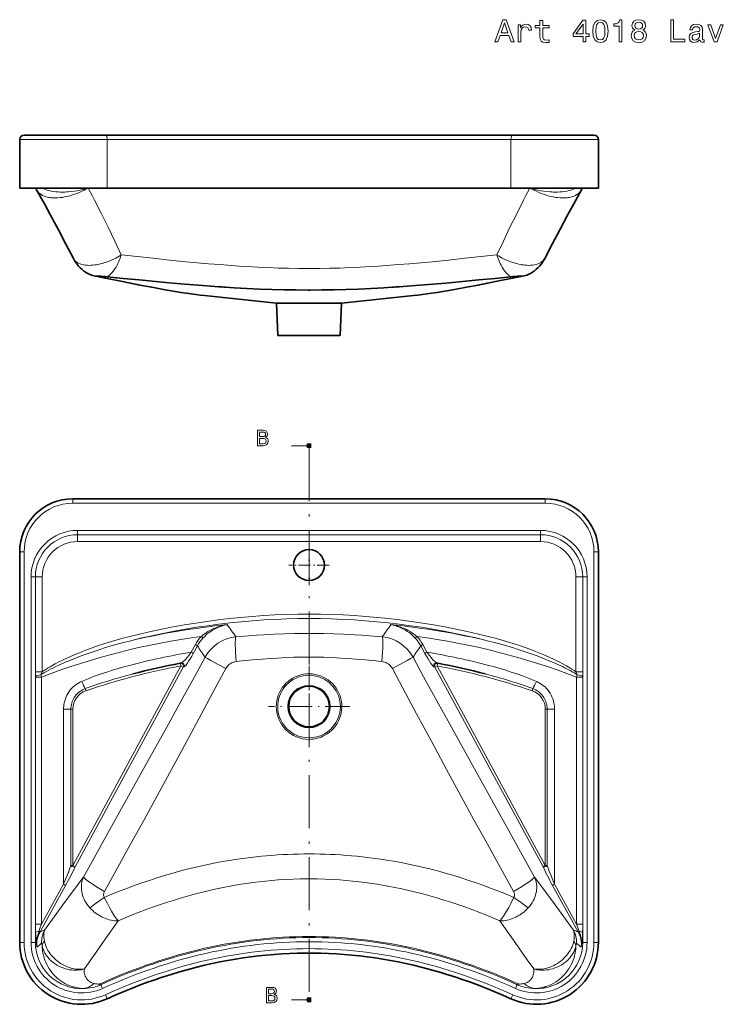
# Model space of a CAD drawing. Extents: x 40 to 363, y 53 to 276.
# Tile 1 of 2: x 40 to 199, y 53 to 276. Entities that reach past the tile are written whole.
import ezdxf

# ---------------------------------------------------------------- set-up
doc = ezdxf.new("R2010")
doc.units = 0
doc.linetypes.add('DASHDOT', pattern=[18.5, 12, -3, 0.5, -3])

msp = doc.modelspace()

# ---------------------------------------------------------------- linework, layer by layer
at = {"color": 7, "lineweight": 35, "ltscale": 0.459192}
for p, q in [((41.11, 249.83), (59.48, 249.83)), ((169.91, 249.83), (151.54, 249.83))]:
    msp.add_line(p, q, dxfattribs=at)
at = {"color": 7, "lineweight": 35}
for p, q in [((59.48, 249.83), (105.51, 249.83)), ((151.54, 249.83), (105.51, 249.83)), ((59.89, 237.83), (105.51, 237.83)), ((151.13, 237.83), (105.51, 237.83)), ((52.11, 167.59), (105.51, 167.59)), ((158.91, 167.59), (105.51, 167.59)), ((40.11, 155.59), (40.11, 67.26)), ((170.91, 155.59), (170.91, 67.26))]:
    msp.add_line(p, q, dxfattribs=at)
at = {"color": 7, "lineweight": 35, "ltscale": 0.275}
for p, q in [((40.11, 248.83), (40.11, 237.83)), ((170.91, 248.83), (170.91, 237.83))]:
    msp.add_line(p, q, dxfattribs=at)
at = {"color": 7, "lineweight": 13, "ltscale": 0.494514}
for p, q in [((40.11, 248.83), (59.89, 248.83)), ((170.91, 248.83), (151.13, 248.83))]:
    msp.add_line(p, q, dxfattribs=at)
at = {"color": 7, "lineweight": 13, "ltscale": 0.275}
for p, q in [((59.89, 248.83), (59.89, 237.83)), ((151.13, 248.83), (151.13, 237.83))]:
    msp.add_line(p, q, dxfattribs=at)
at = {"color": 7, "lineweight": 13}
for p, q in [((59.89, 248.83), (105.51, 248.83)), ((151.13, 248.83), (105.51, 248.83)), ((52.11, 166.59), (105.51, 166.59)), ((158.91, 166.59), (105.51, 166.59)), ((105.51, 160.43), (53.19, 160.43)), ((105.51, 160.43), (157.84, 160.43)), ((105.51, 159.46), (53.19, 159.46)), ((105.51, 159.46), (157.84, 159.46)), ((53.19, 157.9), (105.51, 157.9)), ((157.84, 157.9), (105.51, 157.9)), ((41.11, 155.59), (41.11, 67.26)), ((169.91, 155.59), (169.91, 67.26)), ((42.68, 149.92), (42.68, 128.44)), ((43.65, 149.92), (43.65, 128.44)), ((45.21, 128.44), (45.21, 149.92)), ((165.82, 128.44), (165.82, 149.92)), ((167.37, 149.92), (167.37, 128.44)), ((168.35, 149.92), (168.35, 128.44)), ((76.53, 129.79), (52.11, 84.62)), ((77.05, 129.51), (52.64, 84.34)), ((133.97, 129.51), (158.39, 84.34)), ((134.49, 129.79), (158.91, 84.62)), ((42.67, 127.35), (42.67, 67.26)), ((43.66, 127.35), (43.66, 67.26)), ((43.66, 71.37), (43.66, 127.27)), ((45.04, 71.37), (45.04, 127.27)), ((165.98, 71.37), (165.98, 127.27)), ((167.36, 71.37), (167.36, 127.27)), ((167.37, 127.35), (167.37, 67.26)), ((168.35, 127.35), (168.35, 67.26)), ((50.02, 120), (50.02, 80.42)), ((51.69, 120), (51.69, 84.62)), ((52.11, 84.62), (52.11, 120)), ((158.91, 84.62), (158.91, 120)), ((159.34, 120), (159.34, 84.62)), ((161, 120), (161, 80.42))]:
    msp.add_line(p, q, dxfattribs=at)
at = {"color": 7, "lineweight": 35, "ltscale": 0.494514}
for p, q in [((40.11, 237.83), (59.89, 237.83)), ((170.91, 237.83), (151.13, 237.83))]:
    msp.add_line(p, q, dxfattribs=at)
at = {"color": 7, "lineweight": 35, "ltscale": 0.409597}
for p, q in [((81.87, 213.54), (98.16, 211.83)), ((129.15, 213.54), (112.86, 211.83))]:
    msp.add_line(p, q, dxfattribs=at)
at = {"color": 7, "lineweight": 35, "ltscale": 0.095646}
for p, q in [((98.16, 211.83), (101.99, 211.83)), ((112.86, 211.83), (109.03, 211.83))]:
    msp.add_line(p, q, dxfattribs=at)
at = {"color": 7, "lineweight": 35, "ltscale": 0.182737}
for p, q in [((98.16, 211.83), (98.48, 204.53)), ((112.86, 211.83), (112.54, 204.53))]:
    msp.add_line(p, q, dxfattribs=at)
at = {"color": 7, "lineweight": 35, "ltscale": 0.088076}
for q in [(101.99, 211.83), (109.03, 211.83)]:
    msp.add_line((105.51, 211.83), q, dxfattribs=at)
at = {"color": 7, "lineweight": 35, "ltscale": 0.17575}
for q in [(98.48, 204.53), (112.54, 204.53)]:
    msp.add_line((105.51, 204.53), q, dxfattribs=at)
at = {"color": 7, "lineweight": 13, "ltscale": 0.1}
for p, q in [((105.51, 179.57), (101.51, 179.57)), ((105.51, 54.26), (101.51, 54.26))]:
    msp.add_line(p, q, dxfattribs=at)
at = {"color": 7, "lineweight": 100, "ltscale": 0.025}
for p, q in [((105.51, 180.07), (105.51, 179.07)), ((105.51, 53.76), (105.51, 54.76))]:
    msp.add_line(p, q, dxfattribs=at)
at = {"color": 7, "linetype": 'DASHDOT', "lineweight": 13}
msp.add_line((105.51, 179.07), (105.51, 54.76), dxfattribs=at)
at = {"color": 7, "lineweight": 13, "ltscale": 0.025}
for p, q in [((52.11, 166.59), (52.11, 167.59)), ((158.91, 166.59), (158.91, 167.59)), ((41.11, 155.59), (40.11, 155.59)), ((169.91, 155.59), (170.91, 155.59)), ((41.11, 67.26), (40.11, 67.26)), ((169.91, 67.26), (170.91, 67.26)), ((59.89, 54.51), (59.48, 55.42)), ((151.13, 54.51), (151.54, 55.42))]:
    msp.add_line(p, q, dxfattribs=at)
at = {"color": 7, "lineweight": 13, "ltscale": 0.024325}
for p, q in [((53.19, 160.43), (53.19, 159.46)), ((157.84, 160.43), (157.84, 159.46)), ((42.68, 149.92), (43.65, 149.92)), ((168.35, 149.92), (167.37, 149.92))]:
    msp.add_line(p, q, dxfattribs=at)
at = {"color": 7, "lineweight": 13, "ltscale": 0.038921}
for p, q in [((53.19, 157.9), (53.19, 159.46)), ((157.84, 157.9), (157.84, 159.46)), ((165.82, 149.92), (167.37, 149.92))]:
    msp.add_line(p, q, dxfattribs=at)
at = {"color": 7, "linetype": 'DASHDOT', "lineweight": 13, "ltscale": 0.2275}
for p, q in [((105.51, 157.14), (105.51, 148.04)), ((110.06, 152.59), (100.96, 152.59))]:
    msp.add_line(p, q, dxfattribs=at)
at = {"color": 7, "lineweight": 13, "ltscale": 0.03892}
for p, q in [((45.21, 149.92), (43.65, 149.92)), ((45.21, 128.44), (43.65, 128.44)), ((165.82, 128.44), (167.37, 128.44))]:
    msp.add_line(p, q, dxfattribs=at)
at = {"color": 7, "lineweight": 13, "ltscale": 0.048913}
for p, q in [((79.82, 134.61), (78.88, 132.9)), ((80.27, 134.33), (79.33, 132.61)), ((131.2, 134.61), (132.14, 132.9))]:
    msp.add_line(p, q, dxfattribs=at)
at = {"color": 7, "lineweight": 13, "ltscale": 0.048912}
msp.add_line((130.75, 134.33), (131.69, 132.61), dxfattribs=at)
at = {"color": 7, "lineweight": 35, "ltscale": 0.005406}
msp.add_line((76.63, 130.42), (76.42, 130.38), dxfattribs=at)
at = {"color": 7, "lineweight": 13, "ltscale": 0.015}
for p, q in [((76.53, 129.79), (76.42, 130.38)), ((134.49, 129.79), (134.61, 130.38))]:
    msp.add_line(p, q, dxfattribs=at)
at = {"color": 7, "lineweight": 13, "ltscale": 0.014888}
for p, q in [((77.05, 129.51), (76.53, 129.79)), ((133.97, 129.51), (134.49, 129.79)), ((52.64, 84.34), (52.11, 84.62)), ((158.39, 84.34), (158.91, 84.62))]:
    msp.add_line(p, q, dxfattribs=at)
at = {"color": 7, "lineweight": 13, "ltscale": 0.005385}
for p, q in [((77.27, 129.55), (77.05, 129.51)), ((133.76, 129.55), (133.97, 129.51))]:
    msp.add_line(p, q, dxfattribs=at)
at = {"color": 7, "linetype": 'DASHDOT', "lineweight": 13, "ltscale": 0.459948}
for p, q in [((105.51, 129.79), (105.51, 111.4)), ((114.71, 120.59), (96.31, 120.59))]:
    msp.add_line(p, q, dxfattribs=at)
at = {"color": 7, "lineweight": 35, "ltscale": 0.005405}
msp.add_line((134.39, 130.42), (134.61, 130.38), dxfattribs=at)
at = {"color": 7, "lineweight": 13, "ltscale": 0.026375}
for p, q in [((42.68, 128.44), (42.67, 127.38)), ((168.35, 128.44), (168.35, 127.38))]:
    msp.add_line(p, q, dxfattribs=at)
at = {"color": 7, "lineweight": 13, "ltscale": 0.00080719}
for p, q in [((42.67, 127.35), (42.67, 127.38)), ((168.35, 127.35), (168.35, 127.38))]:
    msp.add_line(p, q, dxfattribs=at)
at = {"color": 7, "lineweight": 13, "ltscale": 0.000788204}
msp.add_line((43.66, 127.35), (43.66, 127.38), dxfattribs=at)
at = {"color": 7, "lineweight": 13, "ltscale": 0.034517}
for p, q in [((45.04, 127.27), (43.66, 127.27)), ((45.04, 71.37), (43.66, 71.37))]:
    msp.add_line(p, q, dxfattribs=at)
at = {"color": 7, "lineweight": 13, "ltscale": 0.034518}
for p, q in [((165.98, 127.27), (167.36, 127.27)), ((165.98, 71.37), (167.36, 71.37))]:
    msp.add_line(p, q, dxfattribs=at)
at = {"color": 7, "lineweight": 13, "ltscale": 0.0007882}
msp.add_line((167.37, 127.35), (167.37, 127.38), dxfattribs=at)
at = {"color": 7, "lineweight": 13, "ltscale": 0.012908}
for p, q in [((55.1, 124.17), (54.93, 124.65)), ((155.93, 124.17), (156.09, 124.65))]:
    msp.add_line(p, q, dxfattribs=at)
at = {"color": 7, "lineweight": 13, "ltscale": 0.041626}
for p, q in [((51.69, 120), (50.02, 120)), ((159.34, 120), (161, 120))]:
    msp.add_line(p, q, dxfattribs=at)
at = {"color": 7, "lineweight": 13, "ltscale": 0.01066}
for p, q in [((52.11, 120), (51.69, 120)), ((158.91, 120), (159.34, 120)), ((51.69, 84.62), (52.11, 84.62)), ((159.34, 84.62), (158.91, 84.62))]:
    msp.add_line(p, q, dxfattribs=at)
at = {"color": 7, "lineweight": 13, "ltscale": 0.258397}
for p, q in [((50.02, 80.42), (45.04, 71.37)), ((161, 80.42), (165.98, 71.37))]:
    msp.add_line(p, q, dxfattribs=at)
at = {"color": 7, "lineweight": 13, "ltscale": 0.298813}
for p, q in [((50.47, 80.14), (44.71, 69.67)), ((160.55, 80.14), (166.31, 69.67))]:
    msp.add_line(p, q, dxfattribs=at)
at = {"color": 7, "lineweight": 13, "ltscale": 0.02462}
for p, q in [((42.67, 67.26), (43.66, 67.26)), ((168.35, 67.26), (167.37, 67.26))]:
    msp.add_line(p, q, dxfattribs=at)
at = {"color": 7, "lineweight": 13, "ltscale": 0.005242}
for p, q in [((43.87, 67.26), (43.66, 67.26)), ((167.16, 67.26), (167.37, 67.26))]:
    msp.add_line(p, q, dxfattribs=at)
at = {"color": 7, "lineweight": 13, "ltscale": 0.006143}
for p, q in [((58.45, 57.7), (58.34, 57.92)), ((152.58, 57.7), (152.68, 57.92))]:
    msp.add_line(p, q, dxfattribs=at)
at = {"color": 7, "lineweight": 13, "ltscale": 0.023535}
msp.add_line((58.45, 57.7), (58.84, 56.84), dxfattribs=at)
at = {"color": 7, "lineweight": 13, "ltscale": 0.023536}
msp.add_line((152.58, 57.7), (152.19, 56.84), dxfattribs=at)
at = {"color": 7, "lineweight": 13}
for points in [[(147.49, 270.89), (148.15, 270.89), (148.68, 272.36), (150.67, 272.36), (151.2, 270.89), (151.88, 270.89), (150.05, 275.9), (149.31, 275.9)], [(148.91, 272.97), (149.68, 275.18), (150.45, 272.97)], [(152.76, 270.89), (153.4, 270.89), (153.4, 273.1), (153.46, 273.63), (153.66, 274.02), (153.97, 274.25), (154.4, 274.33), (154.72, 274.27), (154.95, 274.13), (155.1, 273.89), (155.15, 273.55), (155.79, 273.55), (155.7, 274.14), (155.47, 274.56), (155.07, 274.81), (154.53, 274.89), (154.16, 274.84), (153.84, 274.69), (153.56, 274.45), (153.34, 274.12), (153.34, 274.76), (152.76, 274.76)], [(157.71, 274.09), (157.71, 272.15), (157.76, 271.52), (157.96, 271.09), (158.36, 270.84), (159.05, 270.75), (159.8, 270.79), (159.8, 271.34), (159.25, 271.29), (158.75, 271.35), (158.48, 271.53), (158.37, 271.83), (158.35, 272.26), (158.35, 274.09), (159.8, 274.09), (159.8, 274.63), (158.35, 274.63), (158.35, 275.76), (157.71, 275.76), (157.71, 274.63), (156.62, 274.63), (156.62, 274.09)], [(167.43, 270.89), (168.07, 270.89), (168.07, 272.13), (168.79, 272.13), (168.79, 272.7), (168.07, 272.7), (168.07, 275.78), (167.42, 275.78), (165.23, 272.76), (165.23, 272.13), (167.43, 272.13)], [(165.83, 272.7), (167.43, 274.94), (167.43, 272.7)], [(169.63, 273.33), (169.74, 272.2), (170.08, 271.39), (170.62, 270.9), (171.37, 270.74), (172.11, 270.9), (172.65, 271.39), (172.98, 272.2), (173.1, 273.33), (172.98, 274.45), (172.84, 274.9), (172.65, 275.27), (172.11, 275.76), (171.37, 275.92), (170.62, 275.76), (170.08, 275.26), (169.74, 274.45)], [(170.32, 273.33), (170.38, 274.2), (170.56, 274.83), (170.88, 275.2), (171.37, 275.33), (171.84, 275.2), (172.17, 274.83), (172.35, 274.2), (172.4, 273.33), (172.35, 272.45), (172.17, 271.83), (171.84, 271.46), (171.37, 271.34), (170.88, 271.46), (170.56, 271.83), (170.38, 272.45)], [(175.57, 270.89), (176.23, 270.89), (176.23, 275.92), (175.74, 275.92), (175.61, 275.49), (175.35, 275.19), (174.95, 275.02), (174.41, 274.96), (174.41, 274.45), (175.57, 274.45)], [(179.15, 273.58), (178.78, 273.38), (178.53, 273.1), (178.37, 272.75), (178.32, 272.32), (178.43, 271.68), (178.77, 271.18), (179.31, 270.87), (180.04, 270.74), (180.77, 270.87), (181.31, 271.18), (181.64, 271.68), (181.76, 272.32), (181.71, 272.75), (181.55, 273.1), (181.29, 273.38), (180.93, 273.58), (181.22, 273.76), (181.42, 273.99), (181.55, 274.28), (181.59, 274.63), (181.47, 275.15), (181.17, 275.56), (180.68, 275.82), (180.04, 275.92), (179.39, 275.82), (178.9, 275.56), (178.59, 275.15), (178.48, 274.63), (178.52, 274.28), (178.64, 273.99)], [(179.17, 274.58), (179.23, 274.89), (179.4, 275.14), (179.67, 275.29), (180.04, 275.35), (180.4, 275.29), (180.67, 275.14), (180.85, 274.89), (180.91, 274.58), (180.85, 274.25), (180.67, 274), (180.4, 273.84), (180.04, 273.78), (179.67, 273.84), (179.4, 274), (179.23, 274.25)], [(187.25, 270.89), (190.47, 270.89), (190.47, 271.49), (187.92, 271.49), (187.92, 275.89), (187.25, 275.89)], [(193.86, 271.39), (193.86, 271.37), (193.9, 271.13), (194, 270.95), (194.46, 270.82), (194.81, 270.87), (194.81, 271.36), (194.66, 271.34), (194.46, 271.44), (194.42, 271.72), (194.42, 273.73), (194.33, 274.24), (194.08, 274.6), (193.64, 274.82), (193.02, 274.89), (192.42, 274.81), (191.97, 274.56), (191.69, 274.18), (191.6, 273.68), (191.6, 273.63), (192.17, 273.63), (192.22, 273.94), (192.38, 274.15), (192.63, 274.28), (193, 274.33), (193.35, 274.3), (193.61, 274.19), (193.76, 274), (193.81, 273.74), (193.78, 273.44), (193.66, 273.29), (193.38, 273.22), (192.84, 273.16), (192.22, 273.03), (191.78, 272.8), (191.52, 272.44), (191.44, 271.9), (191.51, 271.43), (191.73, 271.08), (192.09, 270.85), (192.59, 270.77), (193.26, 270.92)], [(197.06, 270.89), (197.73, 270.89), (199.14, 274.76), (198.48, 274.76), (197.4, 271.64), (196.29, 274.76), (195.62, 274.76)], [(179.01, 272.34), (179.08, 272.72), (179.28, 273.01), (179.61, 273.19), (180.04, 273.26), (180.47, 273.19), (180.79, 273.01), (181, 272.72), (181.07, 272.34), (181, 271.93), (180.79, 271.62), (180.47, 271.41), (180.04, 271.35), (179.61, 271.41), (179.28, 271.62), (179.08, 271.93)], [(193.79, 272.24), (193.7, 271.87), (193.47, 271.58), (193.12, 271.39), (192.7, 271.33), (192.43, 271.36), (192.23, 271.48), (192.11, 271.68), (192.07, 271.96), (192.1, 272.21), (192.22, 272.39), (192.68, 272.6), (193.26, 272.68), (193.79, 272.86)], [(95.66, 181.49), (96.01, 181.78), (96.1, 181.98), (96.13, 182.22), (96.07, 182.6), (95.87, 182.87), (95.55, 183.03), (95.11, 183.09), (93.86, 183.09), (93.86, 179.59), (95.18, 179.59), (95.65, 179.67), (96, 179.87), (96.22, 180.2), (96.29, 180.64), (96.25, 180.94), (96.12, 181.19), (95.93, 181.37)], [(95.01, 181.64), (94.33, 181.64), (94.33, 182.68), (95.06, 182.68), (95.33, 182.65), (95.52, 182.56), (95.64, 182.4), (95.68, 182.17), (95.63, 181.93), (95.51, 181.77), (95.3, 181.67)], [(95.13, 180.01), (94.33, 180.01), (94.33, 181.22), (95.08, 181.22), (95.4, 181.18), (95.63, 181.08), (95.76, 180.9), (95.81, 180.63), (95.76, 180.36), (95.64, 180.16), (95.42, 180.05)], [(97.66, 55.49), (98.01, 55.78), (98.1, 55.98), (98.13, 56.22), (98.07, 56.6), (97.87, 56.87), (97.55, 57.03), (97.11, 57.09), (95.86, 57.09), (95.86, 53.59), (97.18, 53.59), (97.65, 53.67), (98, 53.87), (98.22, 54.2), (98.29, 54.64), (98.25, 54.94), (98.12, 55.19), (97.93, 55.37)], [(97.01, 55.64), (96.33, 55.64), (96.33, 56.68), (97.06, 56.68), (97.33, 56.65), (97.52, 56.56), (97.64, 56.4), (97.68, 56.17), (97.63, 55.93), (97.51, 55.77), (97.3, 55.67)], [(97.13, 54.01), (96.33, 54.01), (96.33, 55.22), (97.08, 55.22), (97.4, 55.18), (97.63, 55.08), (97.76, 54.9), (97.81, 54.63), (97.76, 54.36), (97.64, 54.16), (97.42, 54.05)]]:
    msp.add_lwpolyline(points, close=True, dxfattribs=at)
for points in [[(55.45, 237.83), (55.06, 237.6), (54.67, 237.39), (54.13, 237.12), (53.59, 236.88), (53.05, 236.65), (52.5, 236.44), (51.83, 236.22), (51.49, 236.12), (51.15, 236.03), (50.7, 235.92), (50.25, 235.83), (49.8, 235.75), (49.27, 235.68), (48.74, 235.63), (48.22, 235.62), (47.71, 235.63), (47.45, 235.64), (47.2, 235.67), (46.96, 235.7), (46.73, 235.74), (46.34, 235.82), (45.97, 235.93), (45.62, 236.05), (45.3, 236.2), (45, 236.37), (44.81, 236.5), (44.63, 236.63), (44.47, 236.77), (44.36, 236.88), (44.26, 237), (44.08, 237.22), (43.94, 237.46)], [(55.35, 237.83), (54.9, 237.69), (54.45, 237.56), (53.77, 237.4), (53.09, 237.25), (52.41, 237.14), (51.73, 237.05), (51.04, 236.98), (50.67, 236.96), (50.3, 236.94), (49.81, 236.94), (49.33, 236.94), (48.84, 236.97), (48.3, 237.01), (47.77, 237.08), (47.25, 237.17), (46.74, 237.28), (46.34, 237.39), (45.94, 237.52), (45.56, 237.67), (45.21, 237.83)], [(55.62, 237.83), (56.58, 235.99), (57.04, 235.08), (58.57, 232.04), (60.09, 228.97), (61.59, 225.87), (63.08, 222.75)], [(155.41, 237.83), (154.45, 235.99), (153.98, 235.08), (152.45, 232.04), (150.93, 228.97), (149.43, 225.87), (147.94, 222.75)], [(155.57, 237.83), (155.96, 237.6), (156.36, 237.39), (156.89, 237.12), (157.43, 236.88), (157.98, 236.65), (158.52, 236.44), (159.2, 236.22), (159.53, 236.12), (159.87, 236.03), (160.32, 235.92), (160.77, 235.83), (161.22, 235.75), (161.75, 235.68), (162.28, 235.63), (162.8, 235.62), (163.31, 235.63), (163.57, 235.64), (163.83, 235.67), (164.06, 235.7), (164.3, 235.74), (164.68, 235.82), (165.05, 235.93), (165.4, 236.05), (165.73, 236.2), (166.02, 236.37), (166.22, 236.5), (166.39, 236.63), (166.55, 236.77), (166.66, 236.88), (166.77, 237), (166.94, 237.22), (167.09, 237.46)], [(155.68, 237.83), (156.12, 237.69), (156.58, 237.56), (157.25, 237.4), (157.93, 237.25), (158.61, 237.14), (159.3, 237.05), (159.98, 236.98), (160.35, 236.96), (160.72, 236.94), (161.21, 236.94), (161.7, 236.94), (162.18, 236.97), (162.72, 237.01), (163.25, 237.08), (163.77, 237.17), (164.28, 237.28), (164.69, 237.39), (165.08, 237.52), (165.46, 237.67), (165.82, 237.83)], [(63.08, 222.75), (62.56, 222.43), (62.2, 222.23), (61.83, 222.03), (61.23, 221.73), (60.61, 221.45), (59.98, 221.2), (59.35, 220.98), (58.72, 220.79), (58.4, 220.71), (58.08, 220.63), (57.78, 220.57), (57.47, 220.51), (57.07, 220.45), (56.67, 220.41), (56.28, 220.38), (55.84, 220.37), (55.41, 220.38), (54.99, 220.42), (54.58, 220.49)], [(63.08, 222.75), (62.92, 222.26), (62.79, 221.92), (62.66, 221.59), (62.52, 221.25), (62.32, 220.82), (62.11, 220.4), (61.89, 219.99), (61.62, 219.56), (61.34, 219.16), (61.19, 218.96), (61.04, 218.77), (60.89, 218.6), (60.74, 218.44), (60.47, 218.19), (60.33, 218.08), (60.19, 217.97), (60.04, 217.88), (59.9, 217.8)], [(63.08, 222.75), (66.66, 222.35), (70.27, 221.96), (73.97, 221.57), (77.72, 221.2), (80.26, 220.97), (82.81, 220.74), (85.4, 220.53), (88, 220.33)], [(147.94, 222.75), (144.37, 222.35), (140.75, 221.96), (137.05, 221.57), (133.31, 221.2), (130.77, 220.97), (128.21, 220.74), (125.62, 220.53), (123.02, 220.33)], [(147.94, 222.75), (148.46, 222.43), (148.82, 222.23), (149.19, 222.03), (149.8, 221.73), (150.42, 221.45), (151.04, 221.2), (151.67, 220.98), (152.31, 220.79), (152.63, 220.71), (152.94, 220.63), (153.25, 220.57), (153.55, 220.51), (153.95, 220.45), (154.35, 220.41), (154.75, 220.38), (155.19, 220.37), (155.62, 220.38), (156.04, 220.42), (156.45, 220.49)], [(147.94, 222.75), (148.11, 222.26), (148.23, 221.92), (148.37, 221.59), (148.51, 221.25), (148.71, 220.82), (148.92, 220.4), (149.14, 219.99), (149.4, 219.56), (149.68, 219.16), (149.83, 218.96), (149.98, 218.77), (150.13, 218.6), (150.29, 218.44), (150.56, 218.19), (150.7, 218.08), (150.84, 217.97), (150.98, 217.88), (151.12, 217.8)], [(88, 220.33), (89.79, 220.21), (91.58, 220.09), (93.95, 219.96), (96.3, 219.85), (98.64, 219.76), (100.87, 219.7), (103.09, 219.66), (105.51, 219.64)], [(123.02, 220.33), (121.23, 220.21), (119.44, 220.09), (117.08, 219.96), (114.72, 219.85), (112.39, 219.76), (110.16, 219.7), (107.94, 219.66), (105.51, 219.64)], [(57.74, 217.92), (62.75, 216.89), (65.25, 216.39), (67.75, 215.89), (70.25, 215.41), (72.73, 214.94), (74.92, 214.55), (75.99, 214.37), (77.06, 214.2), (77.98, 214.05), (78.89, 213.92), (79.77, 213.79), (80.64, 213.68), (81.87, 213.54)], [(153.28, 217.92), (148.28, 216.89), (145.77, 216.39), (143.27, 215.89), (140.77, 215.41), (138.3, 214.94), (136.11, 214.55), (135.03, 214.37), (133.97, 214.2), (133.04, 214.05), (132.14, 213.92), (131.25, 213.79), (130.39, 213.68), (129.15, 213.54)], [(104.91, 179.32), (105.51, 179.57), (104.91, 179.82)], [(87.02, 139.11), (86.71, 139.06), (86.4, 139), (85.9, 138.89), (85.41, 138.76), (84.93, 138.6), (84.45, 138.42), (83.97, 138.22), (83.53, 138.01), (83.09, 137.79), (82.66, 137.54), (82.24, 137.27), (81.87, 137.02), (81.51, 136.75), (81.16, 136.46)], [(87.02, 139.11), (86.72, 139.06), (86.43, 139), (85.96, 138.87), (85.49, 138.72), (85.03, 138.54), (84.58, 138.34), (84.14, 138.11), (83.72, 137.87), (83.31, 137.6), (82.91, 137.32), (82.52, 137.01), (82.18, 136.71), (81.85, 136.39), (81.53, 136.06)], [(124.01, 139.11), (124.3, 139.06), (124.6, 139), (125.07, 138.87), (125.53, 138.72), (125.99, 138.54), (126.44, 138.34), (126.89, 138.11), (127.31, 137.87), (127.71, 137.6), (128.11, 137.32), (128.5, 137.01), (128.84, 136.71), (129.18, 136.39), (129.5, 136.06)], [(124.01, 139.11), (124.32, 139.06), (124.63, 139), (125.12, 138.89), (125.61, 138.76), (126.1, 138.6), (126.58, 138.42), (127.05, 138.22), (127.5, 138.01), (127.93, 137.79), (128.36, 137.54), (128.78, 137.27), (129.15, 137.02), (129.51, 136.75), (129.87, 136.46)], [(64.71, 136.38), (63.42, 136.04), (62.14, 135.68), (60.86, 135.31), (59.39, 134.85), (57.93, 134.37), (56.48, 133.87), (55.04, 133.33), (54.32, 133.05), (53.61, 132.77), (52.43, 132.28), (51.27, 131.77), (50.12, 131.24), (49.54, 130.96), (48.98, 130.68), (48.16, 130.25), (47.36, 129.81), (46.96, 129.58), (46.56, 129.34), (46.09, 129.05), (45.62, 128.74), (45.21, 128.44)], [(105.51, 137.11), (104.28, 137.11), (102.17, 137.09), (99.89, 137.03), (97.7, 136.95), (96.51, 136.9), (95.26, 136.84), (93.61, 136.74), (91.86, 136.61), (90.02, 136.46), (88.96, 136.37)], [(105.51, 137.11), (106.74, 137.11), (108.85, 137.09), (111.13, 137.03), (113.32, 136.95), (114.51, 136.9), (115.77, 136.84), (117.41, 136.74), (119.16, 136.61), (121, 136.46), (122.07, 136.37)], [(146.31, 136.38), (147.6, 136.04), (148.89, 135.68), (150.16, 135.31), (151.63, 134.85), (153.09, 134.37), (154.55, 133.87), (155.99, 133.33), (156.7, 133.05), (157.42, 132.77), (158.59, 132.28), (159.75, 131.77), (160.91, 131.24), (161.48, 130.96), (162.05, 130.68), (162.86, 130.25), (163.67, 129.81), (164.07, 129.58), (164.46, 129.34), (164.93, 129.05), (165.4, 128.74), (165.82, 128.44)], [(64.95, 135.41), (63.56, 135.06), (62.17, 134.68), (60.79, 134.29), (59.07, 133.77), (58.22, 133.5), (57.37, 133.22), (56.23, 132.84), (55.1, 132.44), (53.98, 132.03), (52.7, 131.54), (51.44, 131.03), (50.24, 130.53), (49.11, 130.03), (48.11, 129.55), (47.61, 129.31), (47.11, 129.06), (46.51, 128.74), (45.9, 128.4), (45.55, 128.19), (45.22, 127.99), (44.9, 127.78)], [(146.07, 135.41), (147.46, 135.06), (148.85, 134.68), (150.23, 134.29), (151.95, 133.77), (152.81, 133.5), (153.66, 133.22), (154.79, 132.84), (155.92, 132.44), (157.04, 132.03), (158.32, 131.54), (159.59, 131.03), (160.78, 130.53), (161.91, 130.03), (162.92, 129.55), (163.42, 129.31), (163.91, 129.06), (164.52, 128.74), (165.12, 128.4), (165.48, 128.19), (165.81, 127.99), (166.13, 127.78)], [(54.52, 82.03), (60.51, 92.8), (68.49, 107.17), (73.33, 115.91), (76.63, 121.89), (79.62, 127.35), (82.01, 131.75)], [(76.63, 130.42), (76.67, 130.44), (76.72, 130.46), (76.79, 130.51), (76.94, 130.63), (77.14, 130.82), (77.35, 131.03), (77.57, 131.27), (77.94, 131.7), (78.32, 132.16), (78.6, 132.52), (78.88, 132.9)], [(77.27, 129.55), (77.29, 129.56), (77.32, 129.58), (77.37, 129.61), (77.47, 129.72), (77.63, 129.9), (77.79, 130.11), (77.96, 130.35), (78.29, 130.85), (78.63, 131.4), (78.98, 131.99), (79.33, 132.61)], [(82.01, 131.75), (82.13, 131.68), (82.56, 131.43), (83.31, 131.01), (85.11, 130.03), (86.67, 129.17)], [(105.51, 131.79), (103.83, 131.77), (102.1, 131.73), (100.3, 131.66), (98.35, 131.56), (96.72, 131.46), (94.96, 131.33), (92.76, 131.14), (90.41, 130.92), (89.04, 130.77)], [(105.51, 131.79), (107.19, 131.77), (108.92, 131.73), (110.72, 131.66), (112.67, 131.56), (114.31, 131.46), (116.07, 131.33), (118.26, 131.14), (120.61, 130.92), (121.99, 130.77)], [(129.02, 131.75), (128.9, 131.68), (128.46, 131.43), (127.72, 131.01), (125.91, 130.03), (124.35, 129.17)], [(156.5, 82.03), (150.51, 92.8), (142.53, 107.17), (137.69, 115.91), (134.4, 121.89), (131.41, 127.35), (129.02, 131.75)], [(133.76, 129.55), (133.73, 129.56), (133.7, 129.58), (133.66, 129.61), (133.55, 129.72), (133.4, 129.9), (133.24, 130.11), (133.07, 130.35), (132.73, 130.85), (132.4, 131.4), (132.04, 131.99), (131.69, 132.61)], [(134.39, 130.42), (134.35, 130.44), (134.3, 130.46), (134.23, 130.51), (134.08, 130.63), (133.88, 130.82), (133.67, 131.03), (133.45, 131.27), (133.08, 131.7), (132.71, 132.16), (132.43, 132.52), (132.14, 132.9)], [(64.92, 129.9), (63.63, 129.55), (62.34, 129.19), (61.07, 128.8), (59.79, 128.39), (58.53, 127.96), (57.05, 127.43), (56.3, 127.15), (55.55, 126.86), (54.84, 126.58), (54.13, 126.28)], [(59.3, 78.78), (65.25, 89.59), (68.24, 95.01), (71.21, 100.44), (74.43, 106.36), (77.79, 112.59), (81.22, 118.98), (84.3, 124.75), (86.67, 129.17)], [(89.04, 130.77), (88.74, 130.73), (88.45, 130.65), (88.17, 130.55), (87.9, 130.42), (87.65, 130.26), (87.41, 130.08), (87.2, 129.88), (87, 129.66), (86.83, 129.43), (86.67, 129.17)], [(121.99, 130.77), (122.29, 130.73), (122.58, 130.65), (122.86, 130.55), (123.12, 130.42), (123.38, 130.26), (123.61, 130.08), (123.83, 129.88), (124.02, 129.66), (124.2, 129.43), (124.35, 129.17)], [(151.73, 78.78), (145.77, 89.59), (142.79, 95.01), (139.82, 100.44), (136.6, 106.36), (133.23, 112.59), (129.81, 118.98), (126.72, 124.75), (124.35, 129.17)], [(146.11, 129.9), (147.4, 129.55), (148.68, 129.19), (149.96, 128.8), (151.23, 128.39), (152.5, 127.96), (153.97, 127.43), (154.72, 127.15), (155.47, 126.86), (156.18, 126.58), (156.89, 126.28)], [(54.13, 126.28), (53.89, 126.18), (53.66, 126.06), (53.26, 125.84), (52.88, 125.59), (52.51, 125.31), (52.17, 125.02), (51.85, 124.69), (51.55, 124.35), (51.28, 123.99), (51.03, 123.6), (50.8, 123.2), (50.6, 122.78), (50.43, 122.35), (50.29, 121.91), (50.18, 121.47), (50.09, 121.01), (50.05, 120.68), (50.03, 120.34), (50.02, 120)], [(156.89, 126.28), (157.13, 126.18), (157.37, 126.06), (157.77, 125.84), (158.15, 125.59), (158.51, 125.31), (158.85, 125.02), (159.17, 124.69), (159.47, 124.35), (159.74, 123.99), (160, 123.6), (160.23, 123.2), (160.42, 122.78), (160.59, 122.35), (160.74, 121.91), (160.85, 121.47), (160.93, 121.01), (160.97, 120.68), (161, 120.34), (161, 120)], [(54.93, 124.65), (54.6, 124.52), (54.28, 124.36), (53.97, 124.18), (53.67, 123.97), (53.39, 123.75), (53.13, 123.5), (52.88, 123.24), (52.66, 122.95), (52.45, 122.65), (52.28, 122.35), (52.12, 122.04), (51.99, 121.72), (51.88, 121.38), (51.8, 121.04), (51.73, 120.7), (51.7, 120.35), (51.69, 120)], [(156.09, 124.65), (156.43, 124.52), (156.75, 124.36), (157.06, 124.18), (157.35, 123.97), (157.63, 123.75), (157.9, 123.5), (158.14, 123.24), (158.37, 122.95), (158.57, 122.65), (158.75, 122.35), (158.9, 122.04), (159.03, 121.72), (159.14, 121.38), (159.23, 121.04), (159.29, 120.7), (159.33, 120.35), (159.34, 120)], [(50.02, 80.42), (50.55, 81.69), (50.89, 82.54), (51.22, 83.38), (51.46, 84.01), (51.69, 84.62)], [(161, 80.42), (160.48, 81.69), (160.13, 82.54), (159.8, 83.38), (159.57, 84.01), (159.34, 84.62)], [(45.74, 70.03), (47.51, 72.49), (49.87, 75.72), (52.2, 78.9), (54.52, 82.03)], [(55.95, 75.11), (55.64, 75.47), (55.36, 75.85), (55.1, 76.24), (54.87, 76.65), (54.66, 77.07), (54.48, 77.5), (54.34, 77.91), (54.22, 78.33), (54.14, 78.76), (54.08, 79.18), (54.05, 79.61), (54.06, 80.04), (54.09, 80.45), (54.15, 80.86), (54.25, 81.26), (54.37, 81.65), (54.52, 82.03)], [(87.7, 79.97), (88.92, 80.19), (90.13, 80.39), (91.34, 80.58), (92.79, 80.79), (94.23, 80.97), (95.66, 81.13), (97.1, 81.27), (98.52, 81.39), (100.22, 81.5), (101.92, 81.58), (103.61, 81.63), (105.3, 81.65), (105.51, 81.65)], [(123.32, 79.97), (122.11, 80.19), (120.89, 80.39), (119.68, 80.58), (118.24, 80.79), (116.8, 80.97), (115.36, 81.13), (113.93, 81.27), (112.5, 81.39), (110.8, 81.5), (109.1, 81.58), (107.41, 81.63), (105.73, 81.65), (105.51, 81.65)], [(155.07, 75.11), (155.38, 75.47), (155.66, 75.85), (155.92, 76.24), (156.16, 76.65), (156.37, 77.07), (156.55, 77.5), (156.69, 77.91), (156.8, 78.33), (156.89, 78.76), (156.94, 79.18), (156.97, 79.61), (156.97, 80.04), (156.93, 80.45), (156.87, 80.86), (156.78, 81.26), (156.65, 81.65), (156.5, 82.03)], [(165.28, 70.03), (163.51, 72.49), (161.16, 75.72), (158.82, 78.9), (156.5, 82.03)], [(59.24, 77.42), (59.18, 77.52), (59.13, 77.63), (59.1, 77.74), (59.08, 77.83), (59.08, 77.93), (59.08, 78.11), (59.11, 78.29), (59.16, 78.47), (59.23, 78.64), (59.3, 78.78)], [(151.79, 77.42), (151.85, 77.52), (151.89, 77.63), (151.93, 77.74), (151.94, 77.83), (151.95, 77.93), (151.94, 78.11), (151.92, 78.29), (151.87, 78.47), (151.8, 78.64), (151.73, 78.78)], [(55.95, 75.11), (57.48, 76.17), (59.24, 77.42)], [(62.38, 72.15), (62.19, 72.37), (61.99, 72.61), (61.79, 72.88), (61.57, 73.2), (61.34, 73.55), (61.1, 73.93), (60.86, 74.34), (60.39, 75.17), (59.92, 76.04), (59.57, 76.72), (59.24, 77.42)], [(148.64, 72.15), (148.84, 72.37), (149.03, 72.61), (149.23, 72.88), (149.45, 73.2), (149.68, 73.55), (149.92, 73.93), (150.16, 74.34), (150.64, 75.17), (151.1, 76.04), (151.45, 76.72), (151.79, 77.42)], [(155.07, 75.11), (153.55, 76.17), (151.79, 77.42)], [(62.38, 72.15), (62.12, 72.14), (61.86, 72.14), (61.5, 72.17), (61.13, 72.21), (60.77, 72.28), (60.36, 72.37), (59.95, 72.49), (59.54, 72.63), (59.15, 72.8), (58.75, 72.98), (58.51, 73.1), (58.27, 73.24), (58.04, 73.38), (57.81, 73.52), (57.35, 73.84), (56.98, 74.13), (56.62, 74.44), (56.28, 74.77), (55.95, 75.11)], [(148.64, 72.15), (148.9, 72.14), (149.16, 72.14), (149.53, 72.17), (149.89, 72.21), (150.26, 72.28), (150.67, 72.37), (151.08, 72.49), (151.48, 72.63), (151.88, 72.8), (152.27, 72.98), (152.51, 73.1), (152.75, 73.24), (152.99, 73.38), (153.22, 73.52), (153.67, 73.84), (154.04, 74.13), (154.4, 74.44), (154.75, 74.77), (155.07, 75.11)], [(54.73, 61.25), (56.19, 63.34), (59.3, 67.79), (62.38, 72.15)], [(156.29, 61.25), (154.83, 63.34), (151.72, 67.79), (148.64, 72.15)], [(43.87, 67.26), (43.85, 67.52), (43.8, 68.06), (43.73, 68.98), (43.7, 69.48)], [(43.96, 67.4), (44.01, 67.9), (44.09, 68.39), (44.19, 68.87), (44.33, 69.35), (44.48, 69.82)], [(45.69, 67.54), (45.62, 67.98), (45.57, 68.4), (45.56, 68.74), (45.56, 68.91), (45.57, 69.1), (45.6, 69.38), (45.65, 69.69), (45.69, 69.86), (45.74, 70.03)], [(165.34, 67.54), (165.41, 67.98), (165.45, 68.4), (165.46, 68.74), (165.46, 68.91), (165.45, 69.1), (165.43, 69.38), (165.38, 69.69), (165.33, 69.86), (165.28, 70.03)], [(167.06, 67.4), (167.01, 67.9), (166.94, 68.39), (166.83, 68.87), (166.7, 69.35), (166.54, 69.82)], [(167.16, 67.26), (167.18, 67.52), (167.23, 68.06), (167.29, 68.98), (167.32, 69.48)], [(44, 66.19), (44.32, 66.42), (44.64, 66.68), (44.85, 66.88), (45.07, 67.1)], [(45.2, 66.55), (45.16, 66.82), (45.15, 66.92), (45.13, 67.03), (45.11, 67.09), (45.1, 67.1), (45.1, 67.1), (45.09, 67.1), (45.08, 67.1), (45.07, 67.1)], [(54.73, 61.25), (54.68, 61.25), (54.42, 61.21), (54.03, 61.18), (53.64, 61.17), (53.26, 61.19), (52.87, 61.22), (52.42, 61.29), (51.98, 61.38), (51.54, 61.5), (51.1, 61.65), (50.66, 61.82), (50.21, 62.03), (49.78, 62.26), (49.36, 62.51), (48.95, 62.79), (48.56, 63.08), (48.18, 63.4), (47.82, 63.74), (47.53, 64.05), (47.25, 64.36), (47, 64.69), (46.76, 65.02), (46.63, 65.23), (46.5, 65.44), (46.27, 65.86), (46.08, 66.28), (45.99, 66.51), (45.91, 66.73), (45.84, 66.94), (45.78, 67.15), (45.69, 67.54)], [(156.29, 61.25), (156.35, 61.25), (156.6, 61.21), (156.99, 61.18), (157.38, 61.17), (157.77, 61.19), (158.16, 61.22), (158.6, 61.29), (159.04, 61.38), (159.48, 61.5), (159.92, 61.65), (160.37, 61.82), (160.81, 62.03), (161.24, 62.26), (161.67, 62.51), (162.07, 62.79), (162.47, 63.08), (162.84, 63.4), (163.2, 63.74), (163.49, 64.05), (163.77, 64.36), (164.03, 64.69), (164.26, 65.02), (164.4, 65.23), (164.53, 65.44), (164.75, 65.86), (164.95, 66.28), (165.04, 66.51), (165.12, 66.73), (165.19, 66.94), (165.25, 67.15), (165.34, 67.54)], [(165.82, 66.55), (165.86, 66.82), (165.88, 66.92), (165.9, 67.03), (165.92, 67.09), (165.92, 67.1), (165.93, 67.1), (165.94, 67.1), (165.94, 67.1), (165.95, 67.1)], [(167.02, 66.19), (166.71, 66.42), (166.39, 66.68), (166.17, 66.88), (165.95, 67.1)], [(54.73, 61.25), (54.68, 61.24), (54.42, 61.17), (54, 61.09), (53.58, 61.03), (53.16, 60.99), (52.73, 60.98), (52.27, 60.99), (51.81, 61.03), (51.35, 61.09), (50.9, 61.18), (50.41, 61.31), (49.92, 61.47), (49.45, 61.66), (48.98, 61.88), (48.53, 62.12), (48.32, 62.26), (48.1, 62.4), (47.89, 62.54), (47.69, 62.69), (47.5, 62.85), (47.31, 63.01), (47.13, 63.18), (46.95, 63.35), (46.73, 63.58), (46.52, 63.82), (46.32, 64.07), (46.18, 64.26), (46.05, 64.45), (45.93, 64.65), (45.82, 64.84), (45.62, 65.23), (45.49, 65.54), (45.38, 65.84), (45.29, 66.13), (45.24, 66.34), (45.2, 66.55)], [(45.2, 66.55), (45.21, 66.12), (45.24, 65.69), (45.29, 65.27), (45.36, 64.86), (45.42, 64.58), (45.48, 64.31), (45.63, 63.78), (45.8, 63.26), (46.01, 62.75), (46.24, 62.25), (46.49, 61.77), (46.77, 61.31), (47.08, 60.87), (47.41, 60.43), (47.77, 60.02), (48.14, 59.62), (48.54, 59.25), (48.95, 58.9), (49.39, 58.58), (49.84, 58.27), (50.31, 58), (50.78, 57.75), (51.27, 57.53), (51.78, 57.34), (52.04, 57.25), (52.31, 57.17), (52.57, 57.1), (52.84, 57.03), (53.25, 56.95), (53.68, 56.88), (54.12, 56.84), (54.56, 56.81)], [(156.29, 61.25), (156.35, 61.24), (156.6, 61.17), (157.02, 61.09), (157.44, 61.03), (157.87, 60.99), (158.29, 60.98), (158.75, 60.99), (159.21, 61.03), (159.67, 61.09), (160.12, 61.18), (160.62, 61.31), (161.1, 61.47), (161.58, 61.66), (162.04, 61.88), (162.49, 62.12), (162.71, 62.26), (162.92, 62.4), (163.13, 62.54), (163.33, 62.69), (163.53, 62.85), (163.72, 63.01), (163.9, 63.18), (164.07, 63.35), (164.3, 63.58), (164.5, 63.82), (164.7, 64.07), (164.84, 64.26), (164.97, 64.45), (165.09, 64.65), (165.2, 64.84), (165.4, 65.23), (165.53, 65.54), (165.64, 65.84), (165.73, 66.13), (165.78, 66.34), (165.82, 66.55)], [(165.82, 66.55), (165.81, 66.12), (165.78, 65.69), (165.73, 65.27), (165.66, 64.86), (165.61, 64.58), (165.54, 64.31), (165.4, 63.78), (165.22, 63.26), (165.02, 62.75), (164.79, 62.25), (164.53, 61.77), (164.25, 61.31), (163.95, 60.87), (163.61, 60.43), (163.26, 60.02), (162.88, 59.62), (162.49, 59.25), (162.07, 58.9), (161.63, 58.58), (161.18, 58.27), (160.71, 58), (160.24, 57.75), (159.75, 57.53), (159.25, 57.34), (158.98, 57.25), (158.72, 57.17), (158.45, 57.1), (158.19, 57.03), (157.77, 56.95), (157.34, 56.88), (156.91, 56.84), (156.46, 56.81)], [(54.73, 61.25), (54.7, 60.99), (54.69, 60.73), (54.71, 60.46), (54.75, 60.18), (54.82, 59.92), (54.92, 59.64), (55.05, 59.37), (55.21, 59.11), (55.3, 58.99), (55.39, 58.86), (55.5, 58.75), (55.61, 58.63), (55.79, 58.48), (55.98, 58.34), (56.2, 58.21), (56.43, 58.1), (56.67, 58.01), (56.93, 57.94)], [(156.29, 61.25), (156.32, 60.99), (156.33, 60.73), (156.32, 60.46), (156.27, 60.18), (156.2, 59.92), (156.1, 59.64), (155.98, 59.37), (155.82, 59.11), (155.73, 58.99), (155.63, 58.86), (155.52, 58.75), (155.41, 58.63), (155.24, 58.48), (155.04, 58.34), (154.83, 58.21), (154.6, 58.1), (154.35, 58.01), (154.09, 57.94)], [(58.34, 57.92), (58.28, 57.89), (58.18, 57.86), (58.07, 57.85), (57.97, 57.84), (57.77, 57.84), (57.57, 57.85), (57.38, 57.87), (57.2, 57.9), (56.93, 57.94)], [(152.68, 57.92), (152.75, 57.89), (152.85, 57.86), (152.95, 57.85), (153.05, 57.84), (153.26, 57.84), (153.45, 57.85), (153.64, 57.87), (153.83, 57.9), (154.09, 57.94)], [(58.45, 57.7), (58.07, 57.53), (57.68, 57.39), (57.3, 57.26), (56.91, 57.15), (56.42, 57.04), (55.94, 56.95), (55.45, 56.88), (54.95, 56.83), (54.56, 56.81)], [(152.58, 57.7), (152.96, 57.53), (153.34, 57.39), (153.73, 57.26), (154.11, 57.15), (154.6, 57.04), (155.09, 56.95), (155.58, 56.88), (156.07, 56.83), (156.46, 56.81)], [(104.91, 54.01), (105.51, 54.26), (104.91, 54.5)]]:
    msp.add_lwpolyline(points, dxfattribs=at)
at = {"color": 7, "lineweight": 35}
for points in [[(52.24, 221.92), (50.56, 225.17), (48.85, 228.43), (47.09, 231.71), (45.69, 234.29), (43.94, 237.46)], [(158.79, 221.92), (160.46, 225.17), (162.17, 228.43), (163.93, 231.71), (165.33, 234.29), (167.09, 237.46)], [(54.99, 218.83), (55.33, 218.62), (55.67, 218.44), (56.02, 218.28), (56.33, 218.16), (56.63, 218.07), (56.92, 218)], [(156.03, 218.83), (155.7, 218.62), (155.35, 218.44), (155, 218.28), (154.7, 218.16), (154.4, 218.07), (154.11, 218)], [(81.87, 213.54), (80.89, 213.65), (79.89, 213.77), (78.87, 213.91), (77.84, 214.06), (76.55, 214.26), (75.25, 214.47), (73.93, 214.69), (72.61, 214.93), (69.95, 215.41), (67.29, 215.92), (63.38, 216.69), (59.5, 217.47), (56.92, 218)], [(59.9, 217.8), (59.42, 217.84), (58.9, 217.88), (58.44, 217.9), (57.96, 217.92), (57.74, 217.92)], [(59.9, 217.8), (63.48, 217.42), (67.11, 217.06), (70.84, 216.7), (74.63, 216.35), (78.51, 216.02), (80.47, 215.87), (82.43, 215.72), (85.12, 215.53)], [(151.12, 217.8), (147.55, 217.42), (143.91, 217.06), (140.18, 216.7), (136.39, 216.35), (132.52, 216.02), (130.56, 215.87), (128.59, 215.72), (125.9, 215.53)], [(129.15, 213.54), (130.13, 213.65), (131.13, 213.77), (132.15, 213.91), (133.19, 214.06), (134.47, 214.26), (135.77, 214.47), (137.09, 214.69), (138.42, 214.93), (141.07, 215.41), (143.73, 215.92), (147.64, 216.69), (151.53, 217.47), (154.11, 218)], [(151.12, 217.8), (151.6, 217.84), (152.12, 217.88), (152.59, 217.9), (153.06, 217.92), (153.28, 217.92)], [(86.65, 215.43), (88.58, 215.31), (91.46, 215.15), (94.33, 215.02), (97.09, 214.92), (99.84, 214.84), (102.56, 214.8), (105.28, 214.78), (105.51, 214.78)], [(124.37, 215.43), (122.45, 215.31), (119.57, 215.15), (116.7, 215.02), (113.93, 214.92), (111.19, 214.84), (108.46, 214.8), (105.74, 214.78), (105.51, 214.78)], [(59.89, 54.51), (61.71, 55.31), (63.53, 56.09), (65.36, 56.84), (67.19, 57.55), (69.03, 58.24), (69.96, 58.57), (70.88, 58.89), (72.11, 59.3), (73.35, 59.71), (74.59, 60.09), (75.98, 60.51), (77.38, 60.91), (78.78, 61.3), (80.18, 61.66), (81.91, 62.08), (83.64, 62.47), (85.38, 62.83), (87.11, 63.17), (88.85, 63.47), (90.6, 63.74), (92.34, 63.99), (94.09, 64.2), (95.84, 64.38), (97.59, 64.53), (99.34, 64.66), (101.09, 64.75), (102.84, 64.81), (104.18, 64.84), (105.51, 64.85)], [(151.13, 54.51), (149.32, 55.31), (147.49, 56.09), (145.66, 56.84), (143.83, 57.55), (141.99, 58.24), (141.07, 58.57), (140.14, 58.89), (138.91, 59.3), (137.68, 59.71), (136.44, 60.09), (135.04, 60.51), (133.65, 60.91), (132.25, 61.3), (130.84, 61.66), (129.12, 62.08), (127.38, 62.47), (125.65, 62.83), (123.91, 63.17), (122.17, 63.47), (120.43, 63.74), (118.68, 63.99), (116.93, 64.2), (115.19, 64.38), (113.44, 64.53), (111.68, 64.66), (109.93, 64.75), (108.18, 64.81), (106.85, 64.84), (105.51, 64.85)]]:
    msp.add_lwpolyline(points, dxfattribs=at)
for centre, radius in [((105.51, 152.59), 3.5), ((105.51, 120.59), 4.6)]:
    msp.add_circle(centre, radius, dxfattribs=at)
at = {"color": 7, "lineweight": 13}
msp.add_circle((105.51, 120.59), 4.8, dxfattribs=at)
at = {"color": 7, "lineweight": 35}
for centre, radius, start, end in [((41.11, 248.83), 1, 90, 180), ((42.67, 248.83), 1, 89.8276, 90), ((168.35, 248.83), 1, 90, 90.1724), ((169.91, 248.83), 1, 0, 90), ((51.1, 241.46), 8.21, 206.2755, 209.1968), ((159.92, 241.46), 8.21, 330.8032, 333.7245), ((59.56, 225.67), 8.22, 207.0917, 236.2574), ((151.47, 225.67), 8.22, 303.7426, 332.9083), ((57.73, 221.9), 3.98, 258.1551, 268.3786), ((57.71, 221.81), 3.89, 268.6107, 270.3623), ((153.31, 221.81), 3.89, 269.6377, 271.3893), ((153.29, 221.9), 3.98, 271.6215, 281.8449), ((112.56, 621.03), 406.43, 266.1289, 266.3454), ((98.47, 621.03), 406.43, 273.6546, 273.8711), ((52.11, 155.59), 12, 90, 180), ((158.91, 155.59), 12, 360, 90), ((105.51, -24.2), 157.3, 100.6584, 104.6724), ((105.51, -24.2), 157.3, 75.3276, 79.3416), ((54.11, 67.26), 14, 180, 294.387), ((156.91, 67.26), 14, 245.613, 360)]:
    msp.add_arc(centre, radius, start, end, dxfattribs=at)
at = {"color": 7, "lineweight": 13}
for centre, radius, start, end in [((52.11, 155.59), 11, 90, 180), ((158.91, 155.59), 11, 360, 90), ((53.19, 149.92), 10.51, 89.9999, 179.9999), ((157.84, 149.92), 10.51, 0.0001, 90.0001), ((53.19, 149.92), 9.53, 89.9998, 180.0002), ((157.84, 149.92), 9.53, 359.9998, 90.0002), ((53.19, 149.92), 7.98, 89.9998, 180.0003), ((157.84, 149.92), 7.98, 359.9998, 90.0002), ((105.51, -24.2), 165.68, 75.7431, 104.2569), ((105.51, -24.2), 164.69, 75.7431, 104.2569), ((103.07, -24.24), 164.14, 95.6109, 103.4268), ((-534.35, -301.96), 762, 35.11589, 35.36869), ((745.37, -301.96), 762, 144.63132, 144.8841), ((107.96, -24.24), 164.14, 76.5732, 84.3891), ((102.82, -24.24), 162.15, 97.6781, 110.8763), ((88.02, 130.1), 9.36, 137.1741, 151.1936), ((87.94, 130.11), 8.75, 137.1482, 151.1961), ((123.08, 130.11), 8.75, 28.8039, 42.8518), ((108.2, -24.24), 162.15, 69.1237, 82.3219), ((123, 130.1), 9.36, 28.8064, 42.8259), ((-468.06, -235.78), 661.55, 33.74872, 34.01793), ((679.09, -235.78), 661.55, 145.98207, 146.25129), ((105.27, -24.2), 159.3, 99.5353, 104.6724), ((105.76, -24.2), 159.3, 75.3276, 80.4647), ((105.51, -24.2), 156.7, 100.6584, 108.7676), ((105.51, -24.2), 156.7, 71.2324, 79.3416), ((107.65, 128.31), 64, 179.8835, 180.8286), ((41.26, 127.27), 2.4, 359.9809, 1.9246), ((73.71, 114.57), 31.7, 154.0512, 155.3711), ((79.48, 137.34), 35.88, 195.4528, 196.297), ((105.51, 120.59), 7.41, 298.6459, 180.0001), ((105.51, 120.59), 7.08, 359.9999, 241.3547), ((137.31, 114.57), 31.7, 24.6289, 25.9488), ((131.54, 137.34), 35.88, 343.703, 344.5473), ((169.77, 127.27), 2.4, 178.0754, 180.0191), ((103.37, 128.31), 64, 359.1714, 0.1165), ((56.51, 120), 4.4, 108.7676, 180), ((154.51, 120), 4.4, 0, 71.2324), ((105.51, 120.59), 7.41, 180.0001, 270.001), ((105.51, 120.59), 7.08, 298.6458, 360), ((105.51, 120.59), 7.08, 241.3538, 298.6477), ((105.51, 120.59), 7.41, 269.9994, 298.6463), ((105.5, -23.54), 110.8, 89.9916, 99.9269), ((105.53, -23.54), 110.8, 80.0731, 90.0084), ((123.11, 42.43), 83.26, 159.6664, 160.7966), ((87.91, 42.43), 83.26, 19.2034, 20.3336), ((32.6, 105.37), 37.7, 288.741, 290.4038), ((178.43, 105.37), 37.7, 249.5962, 251.259), ((54.11, 67.26), 13, 180, 294.387), ((54.11, 67.26), 11.44, 180, 294.387), ((54.11, 67.26), 10.45, 180, 272.4582), ((53.06, 67.85), 9.21, 183.6842, 190.3922), ((50.39, 66.99), 6.44, 176.351, 187.147), ((156.91, 67.26), 13, 245.613, 360), ((156.91, 67.26), 11.44, 245.613, 0), ((156.91, 67.26), 10.45, 267.5418, 360), ((160.63, 66.99), 6.44, 352.853, 3.649), ((157.96, 67.85), 9.21, 349.6078, 356.3158)]:
    msp.add_arc(centre, radius, start, end, dxfattribs=at)
for centre, major_axis, ratio, start_param, end_param in [((59.48, 248.83), (0, 1), 0.412897, 4.712389, 6.283185), ((151.54, 248.83), (0, 1), 0.412897, 0, 1.570796), ((60.61, 225.48), (8.45, 3.4), 0.455225, 3.182409, 3.75191), ((150.41, 225.48), (8.45, -3.4), 0.455225, 5.672868, 6.242369), ((81.09, 136.46), (0.44, -0.408), 0.083177, 0.134205, 1.481296), ((89.91, 127.42), (8.54, -2.88), 0.997879, 2.000839, 2.965639), ((89.57, 130.44), (0.55, -5.97), 0.08364, 3.264197, 4.649433), ((121.45, 130.44), (-0.55, -5.97), 0.08364, 1.633753, 3.018988), ((121.11, 127.42), (8.54, 2.88), 0.997879, 0.175954, 1.140754), ((129.94, 136.46), (0.44, 0.408), 0.083177, 1.660297, 3.007388), ((79.75, 134.61), (0.526, -0.289), 0.059066, 0.122388, 1.463807), ((131.28, 134.61), (-0.526, -0.289), 0.059066, 4.819378, 6.160798), ((78.81, 132.9), (0.526, -0.289), 0.059066, 0.122388, 1.463807), ((132.22, 132.9), (-0.526, -0.289), 0.059066, 4.819378, 6.160798), ((76.53, 129.79), (0.111, -0.59), 0.98773, 0.895253, 3.141593), ((76.74, 129.83), (0.11, -0.59), 0.987757, 0.896611, 3.141593), ((134.28, 129.83), (-0.11, -0.59), 0.987757, 3.141593, 5.386575), ((134.49, 129.79), (-0.111, -0.59), 0.98773, 3.141593, 5.387933), ((45.23, 127.38), (1.6, 0.08), 0.263063, 1.770579, 2.957762), ((67.68, 112.79), (42.94, 12), 0.340398, 1.522725, 1.776136), ((143.34, 112.79), (42.94, -12), 0.340398, 1.365456, 1.618867), ((165.79, 127.38), (1.6, -0.08), 0.263063, 0.183831, 1.371014), ((54.38, 126.28), (0.77, -1.85), 0.112623, 4.66551, 5.744956), ((156.65, 126.28), (-0.77, -1.85), 0.112623, 0.53823, 1.617675), ((52.11, 84.62), (0.542, -0.257), 0.396924, 4.015001, 6.150015), ((71.84, -521.23), (-39.91, -608.23), 0.413562, 3.241799, 3.348481), ((139.18, -521.23), (39.91, -608.23), 0.413562, 2.934705, 3.041386), ((158.91, 84.62), (0.542, 0.257), 0.396924, 3.274763, 5.409777), ((50.79, 81.39), (-2.58, -4.85), 0.057707, 1.340638, 2.253274), ((160.24, 81.39), (2.58, -4.85), 0.057707, 4.029911, 4.942548), ((49.95, 80.42), (0.526, -0.289), 0.059066, 0.122388, 1.463807), ((59.76, 79.2), (5.24, -2.92), 0.099026, 3.264372, 4.678751), ((151.26, 79.2), (5.24, 2.92), 0.099026, 4.746027, 6.160406), ((161.08, 80.42), (-0.526, -0.289), 0.059066, 4.819378, 6.160798), ((69.57, -46.87), (-77.75, -116.38), 0.701197, 3.741249, 3.966599), ((141.46, -46.87), (77.75, -116.38), 0.701197, 2.316587, 2.541936), ((44.06, 72.58), (-0.1, -4.69), 0.082054, 4.974957, 5.435704), ((166.97, 72.58), (0.1, -4.69), 0.082054, 0.847481, 1.308228), ((45.28, 69.48), (1.6, 0.08), 0.274074, 2.075378, 2.960035), ((50.22, 66.92), (6.09, 1.47), 0.95749, 2.421066, 3.017318), ((44.19, 69.95), (0.526, -0.289), 0.059066, 0.122388, 1.003447), ((50.98, 67.2), (2.11, -5.62), 0.982934, 3.865712, 4.375972), ((160.04, 67.2), (-2.11, -5.62), 0.982934, 1.907214, 2.417474), ((166.84, 69.95), (-0.526, -0.289), 0.059066, 5.279738, 6.160797), ((160.81, 66.92), (6.09, -1.47), 0.95749, 0.124275, 0.720526), ((165.75, 69.48), (1.6, -0.08), 0.274074, 0.181558, 1.066215), ((45.44, 67.26), (1.6, 0.12), 0.395033, 2.728846, 2.951427), ((50.93, 67), (5.74, 1.07), 0.511654, 2.61749, 2.938084), ((112.41, -4320.81), (7.07, -4389.4), 0.154227, 3.141346, 3.211101), ((112.29, -4589.57), (6.93, -4657.92), 0.149538, 3.141371, 3.209016), ((112.25, -6201.77), (6.85, -6269.18), 0.128308, 3.141453, 3.199528), ((98.61, -4320.81), (-7.07, -4389.4), 0.154227, 3.072084, 3.141839), ((98.73, -4589.57), (-6.93, -4657.92), 0.149538, 3.074169, 3.141814), ((98.77, -6201.77), (-6.85, -6269.18), 0.128308, 3.083657, 3.141732), ((160.1, 67), (5.74, -1.07), 0.511654, 0.203508, 0.524103), ((165.58, 67.26), (1.6, -0.12), 0.395033, 0.190166, 0.412747), ((112.51, -15742.79), (7.04, -15808.64), 0.080182, 3.141557, 3.177884), ((98.51, -15742.79), (-7.04, -15808.64), 0.080182, 3.105301, 3.141628), ((54.26, 63.7), (-1.22, -6.89), 0.774918, 0.278312, 0.732373), ((156.76, 63.7), (1.22, -6.89), 0.774918, 5.550813, 6.004873)]:
    msp.add_ellipse(centre, major_axis=major_axis, ratio=ratio, start_param=start_param, end_param=end_param, dxfattribs=at)

doc.saveas('drawing.dxf')
